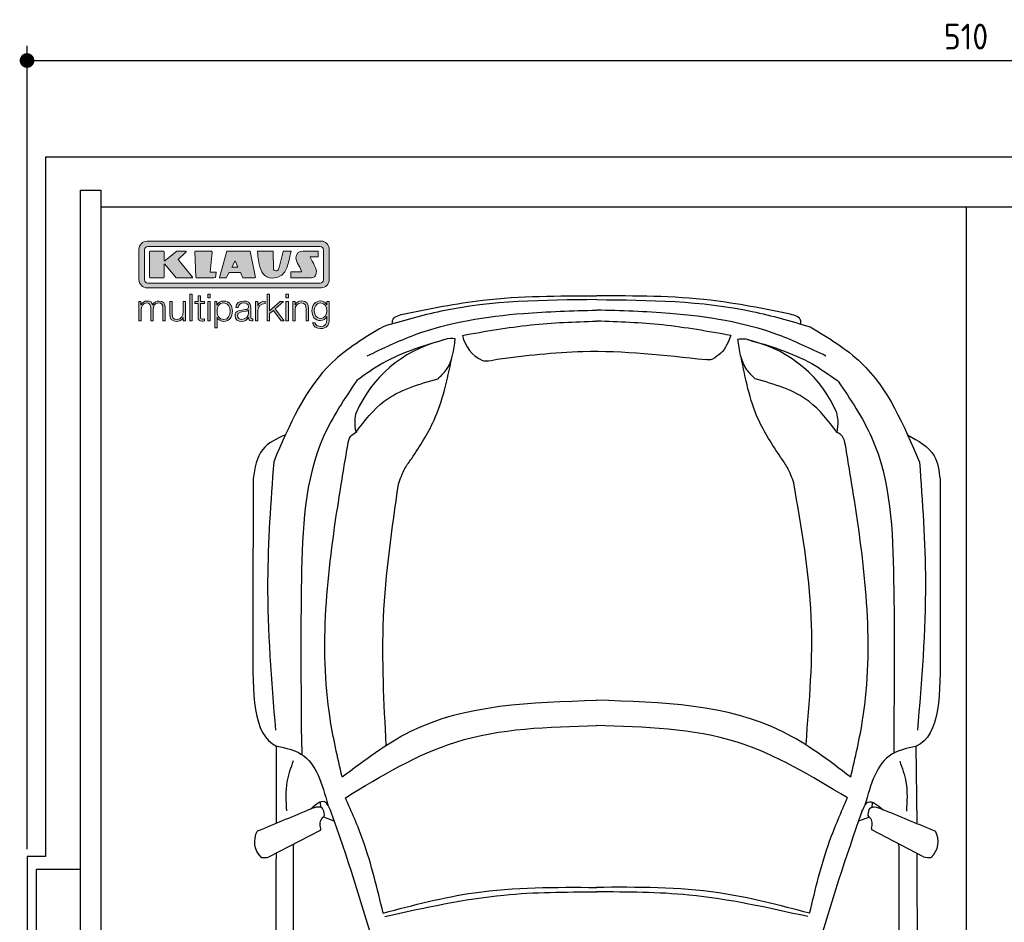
# Model space of a CAD drawing. Header units: millimetres. Extents: x -20 to 5611, y -1152 to 5573.
# Tile 2 of 3: x -20 to 2654, y 3121 to 5573. Entities that reach past the tile are written whole.
import ezdxf

# ---------------------------------------------------------------- set-up
doc = ezdxf.new("R2010")
doc.units = ezdxf.units.MM
for name, color, linetype in [('4', 3, 'Continuous'), ('5', 3, 'Continuous'), ('Car', 10, 'Continuous'), ('Logo', 7, 'Continuous')]:
    doc.layers.add(name, color=color, linetype=linetype)
doc.styles.get("Standard").update_dxf_attribs({"font": 'ISOCP.SHX'})
doc.dimstyles.new('GEN-ISO', dxfattribs={"dimscale": 20, "dimtxt": 3.5, "dimasz": 2, "dimexe": 2, "dimexo": 1, "dimgap": 1.5, "dimtad": 1, "dimdec": 1, "dimdsep": 46, "dimtxsty": 'Standard', "dimblk": 'PUNKT', "dimcen": 2, "dimclrd": 256, "dimclre": 256, "dimclrt": 2, "dimadec": 0, "dimazin": 0, "dimtp": 0.1, "dimtm": 0.1, "dimtfac": 0.71, "dimtdec": 1, "dimtmove": 2, "dimatfit": 3, "dimldrblk": 'PUNKT', "dimfxl": 0, "dimtolj": 1, "dimarcsym": 0})

# ---------------------------------------------------------------- blocks, each defined once
blk = doc.blocks.new('PUNKT')
at = {"layer": '4', "color": 0, "linetype": 'ByBlock'}
blk.add_line((-0.5, 0), (-1, 0), dxfattribs=at)
at = {"layer": '4', "color": 0, "linetype": 'ByBlock', "const_width": 0.5}
blk.add_lwpolyline([(-0.25, 0, 1), (0.25, 0, 1)], format="xyb", close=True, dxfattribs=at)
blk = doc.blocks.new('*D6')
at = {"layer": '5', "lineweight": -2}
for p, q in [((0, 3320), (0, 5502.1)), ((5100, 3320), (5100, 5502.1)), ((40, 5462.1), (5060, 5462.1))]:
    blk.add_line(p, q, dxfattribs=at)
at = {"layer": 'DEFPOINTS', "color": 0}
for p in [(5100, 5462.1), (0, 3300), (5100, 3300)]:
    blk.add_point(p, dxfattribs=at)
at = {"layer": '5', "lineweight": -2, "xscale": 40, "yscale": 40, "zscale": 40, "rotation": 180}
blk.add_blockref('PUNKT', (0, 5462.1), dxfattribs=at)
at = {"layer": '5', "lineweight": -2, "xscale": 40, "yscale": 40, "zscale": 40}
blk.add_blockref('PUNKT', (5100, 5462.1), dxfattribs=at)
at = {"layer": '5', "color": 2, "insert": (2550, 5527.1), "char_height": 70, "attachment_point": 5}
blk.add_mtext('510', dxfattribs=at)
blk = doc.blocks.new('KLAUS')
at = {"layer": 'Logo'}
h = blk.add_hatch(color=8, dxfattribs=at)
h.dxf.hatch_style = 2
edge = h.paths.add_edge_path()
edge.add_spline(control_points=[(3.6, 29.09), (2.88, 29.09), (2.3, 28.51), (2.3, 27.8), (2.3, 27.8), (2.3, 16.11), (2.3, 16.11), (2.3, 15.39), (2.88, 14.81), (3.6, 14.81), (3.6, 14.81), (71.16, 14.81), (71.16, 14.81), (71.88, 14.81), (72.46, 15.39), (72.46, 16.11), (72.46, 16.11), (72.46, 27.8), (72.46, 27.8), (72.46, 28.51), (71.88, 29.09), (71.16, 29.09), (71.16, 29.09), (3.6, 29.09), (3.6, 29.09), (3.6, 29.09), (3.6, 29.09), (3.6, 29.09)], knot_values=[0, 0, 0, 0, 1, 1, 1, 2, 2, 2, 3, 3, 3, 4, 4, 4, 5, 5, 5, 6, 6, 6, 7, 7, 7, 8, 8, 8, 9, 9, 9, 9], degree=3, periodic=0)
edge = h.paths.add_edge_path()
edge.add_spline(control_points=[(3.35, 31.23), (3.35, 31.23), (71.47, 31.23), (71.47, 31.23), (73.26, 31.23), (74.71, 29.77), (74.71, 27.99), (74.71, 27.99), (74.71, 16.17), (74.71, 16.17), (74.71, 14.38), (73.26, 12.93), (71.47, 12.93), (71.47, 12.93), (3.35, 12.93), (3.35, 12.93), (1.56, 12.93), (0.11, 14.38), (0.11, 16.17), (0.11, 16.17), (0.11, 27.99), (0.11, 27.99), (0.11, 29.77), (1.56, 31.23), (3.35, 31.23), (3.35, 31.23), (3.35, 31.23), (3.35, 31.23)], knot_values=[0, 0, 0, 0, 1, 1, 1, 2, 2, 2, 3, 3, 3, 4, 4, 4, 5, 5, 5, 6, 6, 6, 7, 7, 7, 8, 8, 8, 9, 9, 9, 9], degree=3, periodic=0)
h = blk.add_hatch(color=8, dxfattribs=at)
h.dxf.hatch_style = 2
edge = h.paths.add_edge_path()
edge.add_spline(control_points=[(4.5, 27.33), (4.5, 27.33), (9.7, 27.33), (9.7, 27.33), (9.84, 27.33), (9.96, 27.22), (9.96, 27.08), (9.96, 27.08), (9.96, 23.69), (9.96, 23.69), (9.96, 23.69), (9.94, 23.64), (10.04, 23.59), (10.14, 23.53), (10.2, 23.57), (10.2, 23.57), (10.2, 23.57), (10.51, 23.75), (10.51, 23.75), (10.51, 23.75), (14.94, 27.33), (14.94, 27.33), (14.94, 27.33), (18.41, 27.33), (18.41, 27.33), (18.41, 27.33), (18.49, 27.33), (18.56, 27.2), (18.65, 27.04), (18.53, 26.91), (18.53, 26.91), (18.53, 26.91), (15.49, 24.11), (15.49, 24.11), (15.49, 24.11), (21.14, 17.06), (21.14, 17.06), (21.14, 17.06), (21.13, 16.91), (21.13, 16.91), (21.08, 16.84), (20.99, 16.82), (20.99, 16.82), (20.99, 16.82), (14.7, 16.82), (14.7, 16.82), (14.7, 16.82), (10.26, 22.17), (10.26, 22.17), (10.26, 22.17), (10.19, 22.24), (10.08, 22.21), (9.97, 22.18), (9.96, 22.11), (9.96, 22.11), (9.96, 22.11), (9.96, 17.08), (9.96, 17.08), (9.96, 16.94), (9.84, 16.82), (9.7, 16.82), (9.7, 16.82), (4.5, 16.82), (4.5, 16.82), (4.36, 16.82), (4.25, 16.94), (4.25, 17.08), (4.25, 17.08), (4.25, 27.08), (4.25, 27.08), (4.25, 27.22), (4.36, 27.33), (4.5, 27.33), (4.5, 27.33), (4.5, 27.33), (4.5, 27.33)], knot_values=[0, 0, 0, 0, 1, 1, 1, 2, 2, 2, 3, 3, 3, 4, 4, 4, 5, 5, 5, 6, 6, 6, 7, 7, 7, 8, 8, 8, 9, 9, 9, 10, 10, 10, 11, 11, 11, 12, 12, 12, 13, 13, 13, 14, 14, 14, 15, 15, 15, 16, 16, 16, 17, 17, 17, 18, 18, 18, 19, 19, 19, 20, 20, 20, 21, 21, 21, 22, 22, 22, 23, 23, 23, 24, 24, 24, 25, 25, 25, 25], degree=3, periodic=0)
h = blk.add_hatch(color=8, dxfattribs=at)
h.dxf.hatch_style = 2
h.paths.add_polyline_path([(22.42, 17.06), (21.97, 27.15), (22.24, 27.33), (28.55, 27.33), (28.86, 26.97), (28.01, 19.08), (30.26, 19.07), (30.44, 18.95), (30.08, 16.95), (29.49, 16.82), (22.6, 16.82)])
h = blk.add_hatch(color=8, dxfattribs=at)
h.paths.add_polyline_path([(36.52, 21.01), (38.93, 21.01), (37.87, 23.57)])
h.paths.add_polyline_path([(34.52, 27.33), (43.65, 27.33), (45.76, 16.94), (45.57, 16.82), (40.83, 16.82), (39.89, 18.95), (35.42, 18.95), (34.27, 16.82), (31.78, 16.82), (31.66, 17)])
h = blk.add_hatch(color=8, dxfattribs=at)
h.dxf.hatch_style = 2
edge = h.paths.add_edge_path()
edge.add_spline(control_points=[(52.69, 27.32), (52.69, 27.32), (52.88, 20.14), (52.88, 20.14), (53.01, 19.89), (53.2, 19.77), (53.43, 19.71), (53.91, 19.59), (54.43, 19.57), (54.64, 20.03), (55.23, 21.34), (56.27, 25.45), (56.6, 27.33), (56.6, 27.33), (59.77, 27.33), (59.77, 27.33), (58.77, 23.9), (58.56, 16.82), (52.63, 16.76), (48.72, 16.72), (48.01, 19.35), (47.27, 22.24), (46.89, 23.68), (46.54, 27.33), (46.54, 27.33), (46.54, 27.33), (52.69, 27.32), (52.69, 27.32), (52.69, 27.32), (52.69, 27.32), (52.69, 27.32)], knot_values=[0, 0, 0, 0, 1, 1, 1, 2, 2, 2, 3, 3, 3, 4, 4, 4, 5, 5, 5, 6, 6, 6, 7, 7, 7, 8, 8, 8, 9, 9, 9, 10, 10, 10, 10], degree=3, periodic=0)
h = blk.add_hatch(color=8, dxfattribs=at)
h.dxf.hatch_style = 2
edge = h.paths.add_edge_path()
edge.add_spline(control_points=[(64.46, 27.33), (64.46, 27.33), (70.31, 27.33), (70.31, 27.33), (70.31, 26.52), (70.31, 26.02), (70.31, 25.12), (70.31, 25.12), (67.3, 25.12), (67.3, 25.12), (67.24, 25.04), (67.25, 25.11), (67.25, 24.91), (67.25, 24.88), (69.73, 20.38), (69.73, 19.57), (69.73, 16.4), (67.22, 16.81), (65.9, 16.82), (65.9, 16.82), (59.59, 16.82), (59.59, 16.82), (59.59, 17.76), (59.59, 18.23), (59.59, 19.14), (59.59, 19.14), (63.75, 19.14), (63.75, 19.14), (63.82, 19.22), (63.81, 19.11), (63.81, 19.31), (63.81, 20.32), (61.58, 23.06), (61.58, 24.63), (61.58, 26.33), (62.83, 27.34), (64.46, 27.33), (64.46, 27.33), (64.46, 27.33), (64.46, 27.33)], knot_values=[0, 0, 0, 0, 1, 1, 1, 2, 2, 2, 3, 3, 3, 4, 4, 4, 5, 5, 5, 6, 6, 6, 7, 7, 7, 8, 8, 8, 9, 9, 9, 10, 10, 10, 11, 11, 11, 12, 12, 12, 13, 13, 13, 13], degree=3, periodic=0)
h = blk.add_hatch(color=30, dxfattribs=at)
h.dxf.hatch_style = 2
edge = h.paths.add_edge_path()
edge.add_spline(control_points=[(0, 0), (0, 0), (0.92, 0), (0.92, 0), (0.92, 0), (0.92, 4.22), (0.92, 4.22), (0.94, 5.8), (1.58, 7), (3.18, 7), (4.35, 7), (4.77, 6.15), (4.76, 5.12), (4.76, 5.12), (4.76, 0), (4.76, 0), (4.76, 0), (5.68, 0), (5.68, 0), (5.68, 0), (5.68, 4.27), (5.68, 4.27), (5.68, 5.68), (6.14, 7), (7.73, 7), (9.05, 7), (9.52, 6.32), (9.52, 5.08), (9.52, 5.08), (9.52, 0), (9.52, 0), (9.52, 0), (10.44, 0), (10.44, 0), (10.44, 0), (10.44, 5.12), (10.44, 5.12), (10.44, 6.91), (9.59, 7.77), (7.94, 7.77), (6.94, 7.77), (5.99, 7.29), (5.54, 6.3), (5.26, 7.29), (4.36, 7.77), (3.37, 7.77), (2.17, 7.77), (1.38, 7.19), (0.89, 6.28), (0.89, 6.28), (0.85, 6.28), (0.85, 6.28), (0.85, 6.28), (0.85, 7.55), (0.85, 7.55), (0.85, 7.55), (0, 7.55), (0, 7.55), (0, 7.55), (0, 0), (0, 0), (0, 0), (0, 0), (0, 0)], knot_values=[0, 0, 0, 0, 1, 1, 1, 2, 2, 2, 3, 3, 3, 4, 4, 4, 5, 5, 5, 6, 6, 6, 7, 7, 7, 8, 8, 8, 9, 9, 9, 10, 10, 10, 11, 11, 11, 12, 12, 12, 13, 13, 13, 14, 14, 14, 15, 15, 15, 16, 16, 16, 17, 17, 17, 18, 18, 18, 19, 19, 19, 20, 20, 20, 21, 21, 21, 21], degree=3, periodic=0)
h = blk.add_hatch(color=30, dxfattribs=at)
h.dxf.hatch_style = 2
h.paths.add_polyline_path([(20.07, 0), (20.99, 0), (20.99, 10.45), (20.07, 10.45)])
h = blk.add_hatch(color=30, dxfattribs=at)
h.dxf.hatch_style = 2
edge = h.paths.add_edge_path()
edge.add_spline(control_points=[(24.22, 9.82), (24.22, 9.82), (23.3, 9.82), (23.3, 9.82), (23.3, 9.82), (23.3, 7.55), (23.3, 7.55), (23.3, 7.55), (21.98, 7.55), (21.98, 7.55), (21.98, 7.55), (21.98, 6.78), (21.98, 6.78), (21.98, 6.78), (23.3, 6.78), (23.3, 6.78), (23.3, 6.78), (23.3, 1.61), (23.3, 1.61), (23.28, 0.32), (23.71, -0.09), (24.94, -0.09), (25.22, -0.09), (25.48, -0.06), (25.76, -0.06), (25.76, -0.06), (25.76, 0.73), (25.76, 0.73), (25.5, 0.7), (25.23, 0.69), (24.97, 0.69), (24.31, 0.73), (24.22, 1.08), (24.22, 1.68), (24.22, 1.68), (24.22, 6.78), (24.22, 6.78), (24.22, 6.78), (25.76, 6.78), (25.76, 6.78), (25.76, 6.78), (25.76, 7.55), (25.76, 7.55), (25.76, 7.55), (24.22, 7.55), (24.22, 7.55), (24.22, 7.55), (24.22, 9.82), (24.22, 9.82), (24.22, 9.82), (24.22, 9.82), (24.22, 9.82)], knot_values=[0, 0, 0, 0, 1, 1, 1, 2, 2, 2, 3, 3, 3, 4, 4, 4, 5, 5, 5, 6, 6, 6, 7, 7, 7, 8, 8, 8, 9, 9, 9, 10, 10, 10, 11, 11, 11, 12, 12, 12, 13, 13, 13, 14, 14, 14, 15, 15, 15, 16, 16, 16, 17, 17, 17, 17], degree=3, periodic=0)
h = blk.add_hatch(color=30, dxfattribs=at)
h.paths.add_polyline_path([(27.1, 0), (28.03, 0), (28.03, 7.55), (27.1, 7.55)])
h.paths.add_polyline_path([(27.1, 8.98), (28.03, 8.98), (28.03, 10.45), (27.1, 10.45)])
h = blk.add_hatch(color=30, dxfattribs=at)
edge = h.paths.add_edge_path()
edge.add_spline(control_points=[(35.84, 3.78), (35.84, 2.21), (35.12, 0.56), (33.37, 0.56), (31.4, 0.56), (30.72, 2.21), (30.72, 3.78), (30.72, 5.49), (31.33, 7), (33.37, 7), (35.12, 7), (35.84, 5.34), (35.84, 3.78), (35.84, 3.78), (35.84, 3.78), (35.84, 3.78)], knot_values=[0, 0, 0, 0, 1, 1, 1, 2, 2, 2, 3, 3, 3, 4, 4, 4, 5, 5, 5, 5], degree=3, periodic=0)
edge = h.paths.add_edge_path()
edge.add_spline(control_points=[(29.79, -2.8), (29.79, -2.8), (30.72, -2.8), (30.72, -2.8), (30.72, -2.8), (30.72, 1.43), (30.72, 1.43), (30.72, 1.43), (30.74, 1.43), (30.74, 1.43), (31.14, 0.35), (32.24, -0.22), (33.37, -0.22), (35.66, -0.22), (36.76, 1.64), (36.76, 3.78), (36.76, 5.91), (35.66, 7.77), (33.37, 7.77), (32.15, 7.77), (31.1, 7.14), (30.67, 6.12), (30.67, 6.12), (30.64, 6.12), (30.64, 6.12), (30.64, 6.12), (30.64, 7.55), (30.64, 7.55), (30.64, 7.55), (29.79, 7.55), (29.79, 7.55), (29.79, 7.55), (29.79, -2.8), (29.79, -2.8), (29.79, -2.8), (29.79, -2.8), (29.79, -2.8)], knot_values=[0, 0, 0, 0, 1, 1, 1, 2, 2, 2, 3, 3, 3, 4, 4, 4, 5, 5, 5, 6, 6, 6, 7, 7, 7, 8, 8, 8, 9, 9, 9, 10, 10, 10, 11, 11, 11, 12, 12, 12, 12], degree=3, periodic=0)
h = blk.add_hatch(color=30, dxfattribs=at)
edge = h.paths.add_edge_path()
edge.add_spline(control_points=[(43.03, 2.93), (43.04, 1.45), (41.8, 0.56), (40.39, 0.56), (39.53, 0.56), (38.71, 1.13), (38.71, 2.05), (38.71, 3.53), (40.66, 3.51), (42.22, 3.79), (42.47, 3.84), (42.88, 3.91), (43, 4.13), (43, 4.13), (43.03, 4.13), (43.03, 4.13), (43.03, 4.13), (43.03, 2.93), (43.03, 2.93), (43.03, 2.93), (43.03, 2.93), (43.03, 2.93)], knot_values=[0, 0, 0, 0, 1, 1, 1, 2, 2, 2, 3, 3, 3, 4, 4, 4, 5, 5, 5, 6, 6, 6, 7, 7, 7, 7], degree=3, periodic=0)
edge = h.paths.add_edge_path()
edge.add_spline(control_points=[(39.03, 5.24), (39.06, 6.47), (39.91, 7), (41.05, 7), (42.14, 7), (43.03, 6.69), (43.03, 5.45), (43.03, 4.61), (42.6, 4.51), (41.84, 4.42), (39.85, 4.19), (37.79, 4.11), (37.79, 1.99), (37.79, 0.47), (38.93, -0.22), (40.32, -0.22), (41.77, -0.22), (42.43, 0.34), (43.07, 1.32), (43.07, 1.32), (43.1, 1.32), (43.1, 1.32), (43.1, 0.53), (43.25, 0), (44.19, 0), (44.43, 0), (44.58, 0.01), (44.79, 0.06), (44.79, 0.06), (44.79, 0.83), (44.79, 0.83), (44.71, 0.81), (44.6, 0.78), (44.49, 0.78), (44.13, 0.78), (43.95, 0.98), (43.95, 1.33), (43.95, 1.33), (43.95, 5.34), (43.95, 5.34), (43.95, 7.36), (42.5, 7.77), (41.17, 7.77), (39.44, 7.77), (38.2, 7.01), (38.11, 5.24), (38.11, 5.24), (39.03, 5.24), (39.03, 5.24), (39.03, 5.24), (39.03, 5.24), (39.03, 5.24)], knot_values=[0, 0, 0, 0, 1, 1, 1, 2, 2, 2, 3, 3, 3, 4, 4, 4, 5, 5, 5, 6, 6, 6, 7, 7, 7, 8, 8, 8, 9, 9, 9, 10, 10, 10, 11, 11, 11, 12, 12, 12, 13, 13, 13, 14, 14, 14, 15, 15, 15, 16, 16, 16, 17, 17, 17, 17], degree=3, periodic=0)
h = blk.add_hatch(color=30, dxfattribs=at)
h.dxf.hatch_style = 2
h.paths.add_polyline_path([(50.4, 0), (51.32, 0), (51.32, 2.87), (52.82, 4.11), (55.8, 0), (56.96, 0), (53.52, 4.76), (56.74, 7.55), (55.51, 7.55), (51.32, 3.89), (51.32, 10.45), (50.4, 10.45)])
h = blk.add_hatch(color=30, dxfattribs=at)
h.paths.add_polyline_path([(57.74, 0), (58.66, 0), (58.66, 7.55), (57.74, 7.55)])
h.paths.add_polyline_path([(57.74, 8.98), (58.66, 8.98), (58.66, 10.45), (57.74, 10.45)])
h = blk.add_hatch(color=30, dxfattribs=at)
h.dxf.hatch_style = 2
edge = h.paths.add_edge_path()
edge.add_spline(control_points=[(60.41, 0), (60.41, 0), (61.33, 0), (61.33, 0), (61.33, 0), (61.33, 4.41), (61.33, 4.41), (61.36, 5.89), (62.24, 7), (63.7, 7), (65.2, 7), (65.62, 6.02), (65.62, 4.71), (65.62, 4.71), (65.62, 0), (65.62, 0), (65.62, 0), (66.54, 0), (66.54, 0), (66.54, 0), (66.54, 4.86), (66.54, 4.86), (66.54, 6.66), (65.9, 7.77), (63.78, 7.77), (62.71, 7.77), (61.7, 7.16), (61.36, 6.25), (61.36, 6.25), (61.33, 6.25), (61.33, 6.25), (61.33, 6.25), (61.33, 7.55), (61.33, 7.55), (61.33, 7.55), (60.41, 7.55), (60.41, 7.55), (60.41, 7.55), (60.41, 0), (60.41, 0), (60.41, 0), (60.41, 0), (60.41, 0)], knot_values=[0, 0, 0, 0, 1, 1, 1, 2, 2, 2, 3, 3, 3, 4, 4, 4, 5, 5, 5, 6, 6, 6, 7, 7, 7, 8, 8, 8, 9, 9, 9, 10, 10, 10, 11, 11, 11, 12, 12, 12, 13, 13, 13, 14, 14, 14, 14], degree=3, periodic=0)
h = blk.add_hatch(color=30, dxfattribs=at)
edge = h.paths.add_edge_path()
edge.add_spline(control_points=[(71.32, 0.86), (69.62, 0.86), (68.83, 2.34), (68.83, 3.86), (68.83, 5.43), (69.56, 7), (71.32, 7), (73.06, 7), (73.75, 5.34), (73.75, 3.86), (73.75, 2.33), (72.91, 0.86), (71.32, 0.86), (71.32, 0.86), (71.32, 0.86), (71.32, 0.86)], knot_values=[0, 0, 0, 0, 1, 1, 1, 2, 2, 2, 3, 3, 3, 4, 4, 4, 5, 5, 5, 5], degree=3, periodic=0)
edge = h.paths.add_edge_path()
edge.add_spline(control_points=[(74.67, 7.55), (74.67, 7.55), (73.75, 7.55), (73.75, 7.55), (73.75, 7.55), (73.75, 6.25), (73.75, 6.25), (73.75, 6.25), (73.72, 6.25), (73.72, 6.25), (73.35, 7.09), (72.41, 7.77), (71.32, 7.77), (69.13, 7.77), (67.9, 6.05), (67.9, 3.97), (67.9, 1.82), (68.9, 0.09), (71.32, 0.09), (72.4, 0.09), (73.29, 0.72), (73.72, 1.64), (73.72, 1.64), (73.75, 1.64), (73.75, 1.64), (73.75, 1.64), (73.75, 0.61), (73.75, 0.61), (73.75, -1.23), (73.01, -2.24), (71.32, -2.24), (70.29, -2.24), (69.31, -1.85), (69.1, -0.73), (69.1, -0.73), (68.18, -0.73), (68.18, -0.73), (68.31, -2.34), (69.81, -3.02), (71.32, -3.02), (73.79, -3.02), (74.65, -1.64), (74.67, 0.61), (74.67, 0.61), (74.67, 7.55), (74.67, 7.55), (74.67, 7.55), (74.67, 7.55), (74.67, 7.55)], knot_values=[0, 0, 0, 0, 1, 1, 1, 2, 2, 2, 3, 3, 3, 4, 4, 4, 5, 5, 5, 6, 6, 6, 7, 7, 7, 8, 8, 8, 9, 9, 9, 10, 10, 10, 11, 11, 11, 12, 12, 12, 13, 13, 13, 14, 14, 14, 15, 15, 15, 16, 16, 16, 16], degree=3, periodic=0)
h = blk.add_hatch(color=30, dxfattribs=at)
h.dxf.hatch_style = 2
edge = h.paths.add_edge_path()
edge.add_spline(control_points=[(18.31, 7.55), (18.31, 7.55), (17.39, 7.55), (17.39, 7.55), (17.39, 7.55), (17.39, 3.59), (17.39, 3.59), (17.39, 2.05), (16.7, 0.56), (15.12, 0.56), (13.66, 0.56), (13.15, 1.27), (13.1, 2.64), (13.1, 2.64), (13.1, 7.55), (13.1, 7.55), (13.1, 7.55), (12.18, 7.55), (12.18, 7.55), (12.18, 7.55), (12.18, 2.65), (12.18, 2.65), (12.18, 0.89), (12.93, -0.22), (14.83, -0.22), (15.96, -0.22), (16.95, 0.35), (17.44, 1.36), (17.44, 1.36), (17.47, 1.36), (17.47, 1.36), (17.47, 1.36), (17.47, 0), (17.47, 0), (17.47, 0), (18.31, 0), (18.31, 0), (18.31, 0), (18.31, 7.55), (18.31, 7.55), (18.31, 7.55), (18.31, 7.55), (18.31, 7.55)], knot_values=[0, 0, 0, 0, 1, 1, 1, 2, 2, 2, 3, 3, 3, 4, 4, 4, 5, 5, 5, 6, 6, 6, 7, 7, 7, 8, 8, 8, 9, 9, 9, 10, 10, 10, 11, 11, 11, 12, 12, 12, 13, 13, 13, 14, 14, 14, 14], degree=3, periodic=0)
h = blk.add_hatch(color=30, dxfattribs=at)
h.dxf.hatch_style = 2
edge = h.paths.add_edge_path()
edge.add_spline(control_points=[(45.79, 0), (45.79, 0), (46.71, 0), (46.71, 0), (46.71, 0), (46.71, 4.03), (46.71, 4.03), (46.71, 5.59), (47.85, 6.82), (49.52, 6.73), (49.52, 6.73), (49.52, 7.66), (49.52, 7.66), (48.16, 7.72), (47.14, 7), (46.67, 5.78), (46.67, 5.78), (46.64, 5.78), (46.64, 5.78), (46.64, 5.78), (46.64, 7.55), (46.64, 7.55), (46.64, 7.55), (45.79, 7.55), (45.79, 7.55), (45.79, 7.55), (45.79, 0), (45.79, 0), (45.79, 0), (45.79, 0), (45.79, 0)], knot_values=[0, 0, 0, 0, 1, 1, 1, 2, 2, 2, 3, 3, 3, 4, 4, 4, 5, 5, 5, 6, 6, 6, 7, 7, 7, 8, 8, 8, 9, 9, 9, 10, 10, 10, 10], degree=3, periodic=0)
at = {"layer": 'Logo', "lineweight": 0}
for points in [[(22.42, 17.06), (21.97, 27.15), (22.24, 27.33), (28.55, 27.33), (28.86, 26.97), (28.01, 19.08), (30.26, 19.07), (30.44, 18.95), (30.08, 16.95), (29.49, 16.82), (22.6, 16.82), (22.42, 17.06), (22.42, 17.06)], [(34.52, 27.33), (43.65, 27.33), (45.76, 16.94), (45.57, 16.82), (40.83, 16.82), (39.89, 18.95), (35.42, 18.95), (34.27, 16.82), (31.78, 16.82), (31.66, 17), (34.52, 27.33), (34.52, 27.33)], [(36.52, 21.01), (38.93, 21.01), (37.87, 23.57), (36.52, 21.01), (36.52, 21.01)], [(20.07, 0), (20.99, 0), (20.99, 10.45), (20.07, 10.45), (20.07, 0), (20.07, 0)], [(27.1, 8.98), (28.03, 8.98), (28.03, 10.45), (27.1, 10.45), (27.1, 8.98), (27.1, 8.98)], [(50.4, 0), (51.32, 0), (51.32, 2.87), (52.82, 4.11), (55.8, 0), (56.96, 0), (53.52, 4.76), (56.74, 7.55), (55.51, 7.55), (51.32, 3.89), (51.32, 10.45), (50.4, 10.45), (50.4, 0), (50.4, 0)], [(57.74, 8.98), (58.66, 8.98), (58.66, 10.45), (57.74, 10.45), (57.74, 8.98), (57.74, 8.98)], [(27.1, 0), (28.03, 0), (28.03, 7.55), (27.1, 7.55), (27.1, 0), (27.1, 0)], [(57.74, 0), (58.66, 0), (58.66, 7.55), (57.74, 7.55), (57.74, 0), (57.74, 0)]]:
    blk.add_lwpolyline(points, dxfattribs=at)
for points, knots in [([(3.35, 31.23), (3.35, 31.23), (71.47, 31.23), (71.47, 31.23), (73.26, 31.23), (74.71, 29.77), (74.71, 27.99), (74.71, 27.99), (74.71, 16.17), (74.71, 16.17), (74.71, 14.38), (73.26, 12.93), (71.47, 12.93), (71.47, 12.93), (3.35, 12.93), (3.35, 12.93), (1.56, 12.93), (0.11, 14.38), (0.11, 16.17), (0.11, 16.17), (0.11, 27.99), (0.11, 27.99), (0.11, 29.77), (1.56, 31.23), (3.35, 31.23), (3.35, 31.23), (3.35, 31.23), (3.35, 31.23)], [0, 0, 0, 0, 1, 1, 1, 2, 2, 2, 3, 3, 3, 4, 4, 4, 5, 5, 5, 6, 6, 6, 7, 7, 7, 8, 8, 8, 9, 9, 9, 9]), ([(3.6, 29.09), (2.88, 29.09), (2.3, 28.51), (2.3, 27.8), (2.3, 27.8), (2.3, 16.11), (2.3, 16.11), (2.3, 15.39), (2.88, 14.81), (3.6, 14.81), (3.6, 14.81), (71.16, 14.81), (71.16, 14.81), (71.88, 14.81), (72.46, 15.39), (72.46, 16.11), (72.46, 16.11), (72.46, 27.8), (72.46, 27.8), (72.46, 28.51), (71.88, 29.09), (71.16, 29.09), (71.16, 29.09), (3.6, 29.09), (3.6, 29.09), (3.6, 29.09), (3.6, 29.09), (3.6, 29.09)], [0, 0, 0, 0, 1, 1, 1, 2, 2, 2, 3, 3, 3, 4, 4, 4, 5, 5, 5, 6, 6, 6, 7, 7, 7, 8, 8, 8, 9, 9, 9, 9]), ([(4.5, 27.33), (4.5, 27.33), (9.7, 27.33), (9.7, 27.33), (9.84, 27.33), (9.96, 27.22), (9.96, 27.08), (9.96, 27.08), (9.96, 23.69), (9.96, 23.69), (9.96, 23.69), (9.94, 23.64), (10.04, 23.59), (10.14, 23.53), (10.2, 23.57), (10.2, 23.57), (10.2, 23.57), (10.51, 23.75), (10.51, 23.75), (10.51, 23.75), (14.94, 27.33), (14.94, 27.33), (14.94, 27.33), (18.41, 27.33), (18.41, 27.33), (18.41, 27.33), (18.49, 27.33), (18.56, 27.2), (18.65, 27.04), (18.53, 26.91), (18.53, 26.91), (18.53, 26.91), (15.49, 24.11), (15.49, 24.11), (15.49, 24.11), (21.14, 17.06), (21.14, 17.06), (21.14, 17.06), (21.13, 16.91), (21.13, 16.91), (21.08, 16.84), (20.99, 16.82), (20.99, 16.82), (20.99, 16.82), (14.7, 16.82), (14.7, 16.82), (14.7, 16.82), (10.26, 22.17), (10.26, 22.17), (10.26, 22.17), (10.19, 22.24), (10.08, 22.21), (9.97, 22.18), (9.96, 22.11), (9.96, 22.11), (9.96, 22.11), (9.96, 17.08), (9.96, 17.08), (9.96, 16.94), (9.84, 16.82), (9.7, 16.82), (9.7, 16.82), (4.5, 16.82), (4.5, 16.82), (4.36, 16.82), (4.25, 16.94), (4.25, 17.08), (4.25, 17.08), (4.25, 27.08), (4.25, 27.08), (4.25, 27.22), (4.36, 27.33), (4.5, 27.33), (4.5, 27.33), (4.5, 27.33), (4.5, 27.33)], [0, 0, 0, 0, 1, 1, 1, 2, 2, 2, 3, 3, 3, 4, 4, 4, 5, 5, 5, 6, 6, 6, 7, 7, 7, 8, 8, 8, 9, 9, 9, 10, 10, 10, 11, 11, 11, 12, 12, 12, 13, 13, 13, 14, 14, 14, 15, 15, 15, 16, 16, 16, 17, 17, 17, 18, 18, 18, 19, 19, 19, 20, 20, 20, 21, 21, 21, 22, 22, 22, 23, 23, 23, 24, 24, 24, 25, 25, 25, 25]), ([(52.69, 27.32), (52.69, 27.32), (52.88, 20.14), (52.88, 20.14), (53.01, 19.89), (53.2, 19.77), (53.43, 19.71), (53.91, 19.59), (54.43, 19.57), (54.64, 20.03), (55.23, 21.34), (56.27, 25.45), (56.6, 27.33), (56.6, 27.33), (59.77, 27.33), (59.77, 27.33), (58.77, 23.9), (58.56, 16.82), (52.63, 16.76), (48.72, 16.72), (48.01, 19.35), (47.27, 22.24), (46.89, 23.68), (46.54, 27.33), (46.54, 27.33), (46.54, 27.33), (52.69, 27.32), (52.69, 27.32), (52.69, 27.32), (52.69, 27.32), (52.69, 27.32)], [0, 0, 0, 0, 1, 1, 1, 2, 2, 2, 3, 3, 3, 4, 4, 4, 5, 5, 5, 6, 6, 6, 7, 7, 7, 8, 8, 8, 9, 9, 9, 10, 10, 10, 10]), ([(64.46, 27.33), (64.46, 27.33), (70.31, 27.33), (70.31, 27.33), (70.31, 26.52), (70.31, 26.02), (70.31, 25.12), (70.31, 25.12), (67.3, 25.12), (67.3, 25.12), (67.24, 25.04), (67.25, 25.11), (67.25, 24.91), (67.25, 24.88), (69.73, 20.38), (69.73, 19.57), (69.73, 16.4), (67.22, 16.81), (65.9, 16.82), (65.9, 16.82), (59.59, 16.82), (59.59, 16.82), (59.59, 17.76), (59.59, 18.23), (59.59, 19.14), (59.59, 19.14), (63.75, 19.14), (63.75, 19.14), (63.82, 19.22), (63.81, 19.11), (63.81, 19.31), (63.81, 20.32), (61.58, 23.06), (61.58, 24.63), (61.58, 26.33), (62.83, 27.34), (64.46, 27.33), (64.46, 27.33), (64.46, 27.33), (64.46, 27.33)], [0, 0, 0, 0, 1, 1, 1, 2, 2, 2, 3, 3, 3, 4, 4, 4, 5, 5, 5, 6, 6, 6, 7, 7, 7, 8, 8, 8, 9, 9, 9, 10, 10, 10, 11, 11, 11, 12, 12, 12, 13, 13, 13, 13]), ([(0, 0), (0, 0), (0.92, 0), (0.92, 0), (0.92, 0), (0.92, 4.22), (0.92, 4.22), (0.94, 5.8), (1.58, 7), (3.18, 7), (4.35, 7), (4.77, 6.15), (4.76, 5.12), (4.76, 5.12), (4.76, 0), (4.76, 0), (4.76, 0), (5.68, 0), (5.68, 0), (5.68, 0), (5.68, 4.27), (5.68, 4.27), (5.68, 5.68), (6.14, 7), (7.73, 7), (9.05, 7), (9.52, 6.32), (9.52, 5.08), (9.52, 5.08), (9.52, 0), (9.52, 0), (9.52, 0), (10.44, 0), (10.44, 0), (10.44, 0), (10.44, 5.12), (10.44, 5.12), (10.44, 6.91), (9.59, 7.77), (7.94, 7.77), (6.94, 7.77), (5.99, 7.29), (5.54, 6.3), (5.26, 7.29), (4.36, 7.77), (3.37, 7.77), (2.17, 7.77), (1.38, 7.19), (0.89, 6.28), (0.89, 6.28), (0.85, 6.28), (0.85, 6.28), (0.85, 6.28), (0.85, 7.55), (0.85, 7.55), (0.85, 7.55), (0, 7.55), (0, 7.55), (0, 7.55), (0, 0), (0, 0), (0, 0), (0, 0), (0, 0)], [0, 0, 0, 0, 1, 1, 1, 2, 2, 2, 3, 3, 3, 4, 4, 4, 5, 5, 5, 6, 6, 6, 7, 7, 7, 8, 8, 8, 9, 9, 9, 10, 10, 10, 11, 11, 11, 12, 12, 12, 13, 13, 13, 14, 14, 14, 15, 15, 15, 16, 16, 16, 17, 17, 17, 18, 18, 18, 19, 19, 19, 20, 20, 20, 21, 21, 21, 21]), ([(24.22, 9.82), (24.22, 9.82), (23.3, 9.82), (23.3, 9.82), (23.3, 9.82), (23.3, 7.55), (23.3, 7.55), (23.3, 7.55), (21.98, 7.55), (21.98, 7.55), (21.98, 7.55), (21.98, 6.78), (21.98, 6.78), (21.98, 6.78), (23.3, 6.78), (23.3, 6.78), (23.3, 6.78), (23.3, 1.61), (23.3, 1.61), (23.28, 0.32), (23.71, -0.09), (24.94, -0.09), (25.22, -0.09), (25.48, -0.06), (25.76, -0.06), (25.76, -0.06), (25.76, 0.73), (25.76, 0.73), (25.5, 0.7), (25.23, 0.69), (24.97, 0.69), (24.31, 0.73), (24.22, 1.08), (24.22, 1.68), (24.22, 1.68), (24.22, 6.78), (24.22, 6.78), (24.22, 6.78), (25.76, 6.78), (25.76, 6.78), (25.76, 6.78), (25.76, 7.55), (25.76, 7.55), (25.76, 7.55), (24.22, 7.55), (24.22, 7.55), (24.22, 7.55), (24.22, 9.82), (24.22, 9.82), (24.22, 9.82), (24.22, 9.82), (24.22, 9.82)], [0, 0, 0, 0, 1, 1, 1, 2, 2, 2, 3, 3, 3, 4, 4, 4, 5, 5, 5, 6, 6, 6, 7, 7, 7, 8, 8, 8, 9, 9, 9, 10, 10, 10, 11, 11, 11, 12, 12, 12, 13, 13, 13, 14, 14, 14, 15, 15, 15, 16, 16, 16, 17, 17, 17, 17]), ([(29.79, -2.8), (29.79, -2.8), (30.72, -2.8), (30.72, -2.8), (30.72, -2.8), (30.72, 1.43), (30.72, 1.43), (30.72, 1.43), (30.74, 1.43), (30.74, 1.43), (31.14, 0.35), (32.24, -0.22), (33.37, -0.22), (35.66, -0.22), (36.76, 1.64), (36.76, 3.78), (36.76, 5.91), (35.66, 7.77), (33.37, 7.77), (32.15, 7.77), (31.1, 7.14), (30.67, 6.12), (30.67, 6.12), (30.64, 6.12), (30.64, 6.12), (30.64, 6.12), (30.64, 7.55), (30.64, 7.55), (30.64, 7.55), (29.79, 7.55), (29.79, 7.55), (29.79, 7.55), (29.79, -2.8), (29.79, -2.8), (29.79, -2.8), (29.79, -2.8), (29.79, -2.8)], [0, 0, 0, 0, 1, 1, 1, 2, 2, 2, 3, 3, 3, 4, 4, 4, 5, 5, 5, 6, 6, 6, 7, 7, 7, 8, 8, 8, 9, 9, 9, 10, 10, 10, 11, 11, 11, 12, 12, 12, 12]), ([(39.03, 5.24), (39.06, 6.47), (39.91, 7), (41.05, 7), (42.14, 7), (43.03, 6.69), (43.03, 5.45), (43.03, 4.61), (42.6, 4.51), (41.84, 4.42), (39.85, 4.19), (37.79, 4.11), (37.79, 1.99), (37.79, 0.47), (38.93, -0.22), (40.32, -0.22), (41.77, -0.22), (42.43, 0.34), (43.07, 1.32), (43.07, 1.32), (43.1, 1.32), (43.1, 1.32), (43.1, 0.53), (43.25, 0), (44.19, 0), (44.43, 0), (44.58, 0.01), (44.79, 0.06), (44.79, 0.06), (44.79, 0.83), (44.79, 0.83), (44.71, 0.81), (44.6, 0.78), (44.49, 0.78), (44.13, 0.78), (43.95, 0.98), (43.95, 1.33), (43.95, 1.33), (43.95, 5.34), (43.95, 5.34), (43.95, 7.36), (42.5, 7.77), (41.17, 7.77), (39.44, 7.77), (38.2, 7.01), (38.11, 5.24), (38.11, 5.24), (39.03, 5.24), (39.03, 5.24), (39.03, 5.24), (39.03, 5.24), (39.03, 5.24)], [0, 0, 0, 0, 1, 1, 1, 2, 2, 2, 3, 3, 3, 4, 4, 4, 5, 5, 5, 6, 6, 6, 7, 7, 7, 8, 8, 8, 9, 9, 9, 10, 10, 10, 11, 11, 11, 12, 12, 12, 13, 13, 13, 14, 14, 14, 15, 15, 15, 16, 16, 16, 17, 17, 17, 17]), ([(60.41, 0), (60.41, 0), (61.33, 0), (61.33, 0), (61.33, 0), (61.33, 4.41), (61.33, 4.41), (61.36, 5.89), (62.24, 7), (63.7, 7), (65.2, 7), (65.62, 6.02), (65.62, 4.71), (65.62, 4.71), (65.62, 0), (65.62, 0), (65.62, 0), (66.54, 0), (66.54, 0), (66.54, 0), (66.54, 4.86), (66.54, 4.86), (66.54, 6.66), (65.9, 7.77), (63.78, 7.77), (62.71, 7.77), (61.7, 7.16), (61.36, 6.25), (61.36, 6.25), (61.33, 6.25), (61.33, 6.25), (61.33, 6.25), (61.33, 7.55), (61.33, 7.55), (61.33, 7.55), (60.41, 7.55), (60.41, 7.55), (60.41, 7.55), (60.41, 0), (60.41, 0), (60.41, 0), (60.41, 0), (60.41, 0)], [0, 0, 0, 0, 1, 1, 1, 2, 2, 2, 3, 3, 3, 4, 4, 4, 5, 5, 5, 6, 6, 6, 7, 7, 7, 8, 8, 8, 9, 9, 9, 10, 10, 10, 11, 11, 11, 12, 12, 12, 13, 13, 13, 14, 14, 14, 14]), ([(74.67, 7.55), (74.67, 7.55), (73.75, 7.55), (73.75, 7.55), (73.75, 7.55), (73.75, 6.25), (73.75, 6.25), (73.75, 6.25), (73.72, 6.25), (73.72, 6.25), (73.35, 7.09), (72.41, 7.77), (71.32, 7.77), (69.13, 7.77), (67.9, 6.05), (67.9, 3.97), (67.9, 1.82), (68.9, 0.09), (71.32, 0.09), (72.4, 0.09), (73.29, 0.72), (73.72, 1.64), (73.72, 1.64), (73.75, 1.64), (73.75, 1.64), (73.75, 1.64), (73.75, 0.61), (73.75, 0.61), (73.75, -1.23), (73.01, -2.24), (71.32, -2.24), (70.29, -2.24), (69.31, -1.85), (69.1, -0.73), (69.1, -0.73), (68.18, -0.73), (68.18, -0.73), (68.31, -2.34), (69.81, -3.02), (71.32, -3.02), (73.79, -3.02), (74.65, -1.64), (74.67, 0.61), (74.67, 0.61), (74.67, 7.55), (74.67, 7.55), (74.67, 7.55), (74.67, 7.55), (74.67, 7.55)], [0, 0, 0, 0, 1, 1, 1, 2, 2, 2, 3, 3, 3, 4, 4, 4, 5, 5, 5, 6, 6, 6, 7, 7, 7, 8, 8, 8, 9, 9, 9, 10, 10, 10, 11, 11, 11, 12, 12, 12, 13, 13, 13, 14, 14, 14, 15, 15, 15, 16, 16, 16, 16]), ([(18.31, 7.55), (18.31, 7.55), (17.39, 7.55), (17.39, 7.55), (17.39, 7.55), (17.39, 3.59), (17.39, 3.59), (17.39, 2.05), (16.7, 0.56), (15.12, 0.56), (13.66, 0.56), (13.15, 1.27), (13.1, 2.64), (13.1, 2.64), (13.1, 7.55), (13.1, 7.55), (13.1, 7.55), (12.18, 7.55), (12.18, 7.55), (12.18, 7.55), (12.18, 2.65), (12.18, 2.65), (12.18, 0.89), (12.93, -0.22), (14.83, -0.22), (15.96, -0.22), (16.95, 0.35), (17.44, 1.36), (17.44, 1.36), (17.47, 1.36), (17.47, 1.36), (17.47, 1.36), (17.47, 0), (17.47, 0), (17.47, 0), (18.31, 0), (18.31, 0), (18.31, 0), (18.31, 7.55), (18.31, 7.55), (18.31, 7.55), (18.31, 7.55), (18.31, 7.55)], [0, 0, 0, 0, 1, 1, 1, 2, 2, 2, 3, 3, 3, 4, 4, 4, 5, 5, 5, 6, 6, 6, 7, 7, 7, 8, 8, 8, 9, 9, 9, 10, 10, 10, 11, 11, 11, 12, 12, 12, 13, 13, 13, 14, 14, 14, 14]), ([(35.84, 3.78), (35.84, 2.21), (35.12, 0.56), (33.37, 0.56), (31.4, 0.56), (30.72, 2.21), (30.72, 3.78), (30.72, 5.49), (31.33, 7), (33.37, 7), (35.12, 7), (35.84, 5.34), (35.84, 3.78), (35.84, 3.78), (35.84, 3.78), (35.84, 3.78)], [0, 0, 0, 0, 1, 1, 1, 2, 2, 2, 3, 3, 3, 4, 4, 4, 5, 5, 5, 5]), ([(43.03, 2.93), (43.04, 1.45), (41.8, 0.56), (40.39, 0.56), (39.53, 0.56), (38.71, 1.13), (38.71, 2.05), (38.71, 3.53), (40.66, 3.51), (42.22, 3.79), (42.47, 3.84), (42.88, 3.91), (43, 4.13), (43, 4.13), (43.03, 4.13), (43.03, 4.13), (43.03, 4.13), (43.03, 2.93), (43.03, 2.93), (43.03, 2.93), (43.03, 2.93), (43.03, 2.93)], [0, 0, 0, 0, 1, 1, 1, 2, 2, 2, 3, 3, 3, 4, 4, 4, 5, 5, 5, 6, 6, 6, 7, 7, 7, 7]), ([(45.79, 0), (45.79, 0), (46.71, 0), (46.71, 0), (46.71, 0), (46.71, 4.03), (46.71, 4.03), (46.71, 5.59), (47.85, 6.82), (49.52, 6.73), (49.52, 6.73), (49.52, 7.66), (49.52, 7.66), (48.16, 7.72), (47.14, 7), (46.67, 5.78), (46.67, 5.78), (46.64, 5.78), (46.64, 5.78), (46.64, 5.78), (46.64, 7.55), (46.64, 7.55), (46.64, 7.55), (45.79, 7.55), (45.79, 7.55), (45.79, 7.55), (45.79, 0), (45.79, 0), (45.79, 0), (45.79, 0), (45.79, 0)], [0, 0, 0, 0, 1, 1, 1, 2, 2, 2, 3, 3, 3, 4, 4, 4, 5, 5, 5, 6, 6, 6, 7, 7, 7, 8, 8, 8, 9, 9, 9, 10, 10, 10, 10]), ([(71.32, 0.86), (69.62, 0.86), (68.83, 2.34), (68.83, 3.86), (68.83, 5.43), (69.56, 7), (71.32, 7), (73.06, 7), (73.75, 5.34), (73.75, 3.86), (73.75, 2.33), (72.91, 0.86), (71.32, 0.86), (71.32, 0.86), (71.32, 0.86), (71.32, 0.86)], [0, 0, 0, 0, 1, 1, 1, 2, 2, 2, 3, 3, 3, 4, 4, 4, 5, 5, 5, 5])]:
    blk.add_open_spline(points, degree=3, knots=knots, dxfattribs=at)

msp = doc.modelspace()

# ---------------------------------------------------------------- linework, layer by layer
for p, q in [((4900, 5063.5), (200, 5063.5)), ((2550, 5063.5), (2550, 218))]:
    msp.add_line(p, q)
msp.add_lwpolyline([(5100, 3300), (5050, 3300), (5050, 5200), (50, 5200), (50, 3300), (0, 3300), (0, 1400), (50, 1400), (50, 0), (5050, 0), (5050, 1400), (5100, 1400)], close=True)
for points in [[(145, 250), (145, 5110)], [(145, 5110), (200, 5110), (200, 30), (172.5, 30)], [(200, 5110), (200, 30)], [(145, 3265), (25, 3265), (25, 1465), (145, 1465)]]:
    msp.add_lwpolyline(points)
at = {"layer": 'Car'}
for p, q in [((744.95, 3619.19), (745.92, 3577.12)), ((2353.64, 3616.7), (2354.03, 3580.7)), ((677.59, 3392.59), (677.75, 3600.03)), ((2416.82, 3391.07), (2414.85, 3599.29)), ((797.38, 3433.11), (796.97, 3447.89)), ((2294.99, 3432.48), (2295.69, 3447.5)), ((804.61, 3407.6), (833.52, 3396.56)), ((2287.83, 3406.97), (2257.88, 3395.56)), ((656.87, 3298.64), (796.85, 3371.8)), ((2434.55, 3299.12), (2294.57, 3372.28))]:
    msp.add_line(p, q, dxfattribs=at)
for centre, radius, start, end in [((1275.58, 4734.03), 94.99, 191.22317, 245.90253), ((1205.58, 4370.91), 339.38, 104.39541, 156.68545), ((1887.68, 4370.62), 339.38, 23.26593, 75.55597), ((-5013.23, 1344.63), 6197.21, 15.945352, 19.596216), ((8103.92, 1339.07), 6197.21, 160.355167, 164.006031), ((675.82, 3339.86), 58.46, 150.8177, 226.89798), ((2415.6, 3340.34), 58.46, 313.10202, 29.1823), ((642.43, 3352.42), 55.62, 263.23473, 285.08957), ((2448.99, 3352.89), 55.62, 254.91043, 276.76527)]:
    msp.add_arc(centre, radius, start, end, dxfattribs=at)
for points in [[(1020.81, 4773.32), (1237.82, 4811.18), (1546.39, 4822.66)], [(2072.79, 4772.87), (1855.81, 4810.92), (1547.25, 4822.66)], [(1546.61, 4812.51), (1124.29, 4781.01), (966.7, 4739)], [(1547.03, 4812.51), (1969.32, 4780.65), (2126.87, 4738.51)], [(923.97, 4659.93), (1051.95, 4716.56), (1347.96, 4775.15), (1546.7, 4784.21)], [(992.61, 4746.61), (992.61, 4756.04), (1020.81, 4773.32)], [(2169.54, 4659.4), (2041.61, 4716.14), (1745.65, 4774.98), (1546.91, 4784.21)], [(2100.97, 4746.14), (2100.97, 4755.57), (2072.79, 4772.87)], [(966.7, 4739), (828.92, 4642.23), (669.75, 4372.1)], [(1182.4, 4715.54), (1367.78, 4743.86), (1546.71, 4754.38)], [(1911.15, 4715.24), (1725.8, 4743.71), (1546.88, 4754.38)], [(2126.87, 4738.51), (2264.57, 4641.62), (2423.51, 4371.36)], [(1163.01, 4705.69), (1148.94, 4706.87), (1121.21, 4699.63)], [(1911.15, 4715.24), (1883.99, 4667.18), (1861.72, 4651.09)], [(1930.54, 4705.36), (1944.61, 4706.53), (1972.33, 4699.27)], [(1140.87, 4705.92), (966.4, 4639.97), (895.74, 4593.24)], [(1116.12, 4597.86), (1138.85, 4622.38), (1163.01, 4705.69)], [(1977.33, 4597.5), (1954.62, 4622.03), (1930.54, 4705.36)], [(1956.37, 4704.7), (2130.85, 4638.76), (2201.5, 4592.03)], [(1044.62, 4381.3), (1105.2, 4484.89), (1153.26, 4652.71)], [(1276.64, 4651.16), (1509.12, 4671.84), (1842.88, 4649.6)], [(2046.25, 4384.51), (1985.68, 4488.1), (1939.19, 4656)], [(1236.79, 4647.32), (1244.87, 4646.12), (1276.64, 4651.16)], [(1861.72, 4651.09), (1855.85, 4649.1), (1842.88, 4649.6)], [(895.74, 4593.24), (805.22, 4441.09), (745.18, 4054.38), (744.95, 3619.19)], [(893.33, 4452.46), (969.8, 4536.54), (1116.12, 4597.86)], [(2200, 4451.9), (2123.6, 4536.05), (1977.33, 4597.5)], [(2202.84, 4590.76), (2293.37, 4438.61), (2353.41, 4051.9), (2353.64, 3616.7)], [(893.33, 4452.46), (890.93, 4484.75), (893.91, 4505.23)], [(2200, 4451.9), (2202.43, 4484.2), (2199.46, 4504.67)], [(701.78, 4445.75), (639.89, 4405.6), (613.81, 4325.69)], [(870.85, 4417.72), (879.08, 4441.41), (893.33, 4452.46)], [(2222.45, 4417.15), (2214.24, 4440.85), (2200, 4451.9)], [(2390.74, 4444.9), (2463.54, 4388.34), (2479.42, 4324.9)], [(855.73, 3516.11), (822.76, 3676.01), (846.38, 4268.5), (870.85, 4417.72)], [(2236.81, 3515.53), (2269.91, 3675.4), (2246.79, 4267.91), (2222.45, 4417.15)], [(669.75, 4372.1), (653.37, 4046.76), (674.54, 3643.55)], [(1008.85, 4311.34), (1026.17, 4353.73), (1044.62, 4381.3)], [(2082.03, 4314.55), (2064.71, 4356.94), (2046.25, 4384.51)], [(2423.51, 4371.36), (2439.62, 4046), (2418.1, 3642.81)], [(613.81, 4325.69), (613.23, 3865.89)], [(975.5, 3602.16), (968.16, 3948.1), (1008.85, 4311.34)], [(2115.38, 3605.37), (2129.77, 3951.32), (2082.03, 4314.55)], [(2479.42, 4324.9), (2479.6, 3865.09)], [(855.73, 3516.11), (1040.39, 3639.29), (1546.87, 3724.29)], [(2236.81, 3515.53), (2052.25, 3638.86), (1545.84, 3724.29)], [(864.68, 3459.69), (1164.4, 3610.81), (1546.88, 3655.68)], [(2227.81, 3459.11), (1928.22, 3610.48), (1545.77, 3655.69)], [(677.75, 3600.03), (678.45, 3599.85), (679.62, 3599.74)], [(679.62, 3599.74), (743.89, 3578.39), (816.99, 3439.89)], [(2412.98, 3599.01), (2348.7, 3577.71), (2275.48, 3439.27)], [(2414.85, 3599.29), (2414.16, 3599.11), (2412.98, 3599.01)], [(722.83, 3559.64), (705.73, 3503.1), (704.35, 3423.79)], [(2369.74, 3558.94), (2386.8, 3502.39), (2388.1, 3423.08)], [(825.03, 3423.11), (808.34, 3448.44), (769.29, 3427.85)], [(966.96, 3146.27), (912.86, 3342.15), (864.68, 3459.69)], [(2125.26, 3145.78), (2179.53, 3341.61), (2227.81, 3459.11)], [(2267.42, 3422.5), (2284.13, 3447.81), (2324.69, 3426.91)], [(760.84, 3424.79), (624.78, 3368.37)], [(2330.58, 3425.27), (2466.64, 3368.84)], [(796.05, 3383.97), (798.14, 3398.66), (803.59, 3406.5)], [(803.59, 3406.5), (807.07, 3410.61), (807.48, 3413.48)], [(2287.83, 3406.97), (2284.35, 3411.09), (2283.94, 3413.95)], [(2295.37, 3384.44), (2293.28, 3399.13), (2287.83, 3406.97)], [(824.99, 763.26), (766.6, 1412.4), (724.01, 3328.04)], [(2265.21, 762.65), (2324.15, 1411.74), (2368.37, 3327.35)], [(966.96, 3146.27), (1214.04, 3201.54), (1546.95, 3216.06)], [(2125.26, 3145.78), (1878.23, 3201.26), (1545.33, 3216.06)], [(972.02, 3137.1), (1294.76, 3195.38), (1546.95, 3203.86)], [(2120.19, 3136.61), (1797.5, 3195.17), (1545.32, 3203.86)]]:
    msp.add_spline(points, degree=3, dxfattribs=at)
for points in [[(613.23, 3865.89), (612.49, 3747.02), (611.75, 3628.15), (677.75, 3600.03)], [(2479.6, 3865.09), (2480.24, 3746.23), (2480.88, 3627.36), (2414.85, 3599.29)], [(724.01, 3328.04), (724.47, 3330.24), (724.93, 3332.44), (725.35, 3334.43)], [(2368.37, 3327.35), (2367.91, 3329.55), (2367.45, 3331.75), (2366.99, 3333.95)]]:
    msp.add_open_spline(points, degree=3, dxfattribs=at)
for points, end_tangent in [([(807.48, 3413.48), (802.18, 3430.34), (760.84, 3424.79)], (-0.9451485, -0.3266411)), ([(2283.94, 3413.95), (2289.24, 3430.81), (2330.58, 3425.27)], (0.9451485, -0.3266411)), ([(796.85, 3371.8), (797.74, 3376.13), (796.05, 3383.97)], (0.1096446, 0.9939709)), ([(2294.57, 3372.28), (2293.68, 3376.61), (2295.37, 3384.44)], (-0.1096446, 0.9939709))]:
    msp.add_spline(points, degree=3, dxfattribs=dict(at, end_tangent=end_tangent))
for points, knots in [([(676.17, 3308.73), (674.36, 2964.01), (672.03, 2396.41), (674.33, 1828.83), (675.55, 1613.04)], [30.2317921, 30.2317921, 30.2317921, 30.2317921, 135.7738464, 200.5104278, 200.5104278, 200.5104278, 200.5104278]), ([(2416.19, 3308.72), (2417.72, 2959.03), (2419.55, 2393.55), (2416.77, 1828.09), (2415.37, 1612.3)], [30.8675023, 30.8675023, 30.8675023, 30.8675023, 135.7738464, 200.5104278, 200.5104278, 200.5104278, 200.5104278])]:
    msp.add_open_spline(points, degree=3, knots=knots, dxfattribs=at)

# ---------------------------------------------------------------- block references
at = {"xscale": 6.929133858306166, "yscale": 6.929133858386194, "zscale": 6.929133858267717, "rotation": 0.0110702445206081}
msp.add_blockref('KLAUS', (303.11, 4754.96), dxfattribs=at)

# ---------------------------------------------------------------- dimensions: what is measured, and where the dimension line sits
at = {"layer": '5'}
dim = msp.add_linear_dim(base=(5100, 5462.06), p1=(0, 3300), p2=(5100, 3300), dimstyle='GEN-ISO', override={"dimlfac": 0.1, "dimtolj": 0}, dxfattribs=at)
dim.commit()
dim.dimension.update_dxf_attribs({"geometry": '*D6', "text_midpoint": (2550, 5527.06)})

doc.saveas('drawing.dxf')
